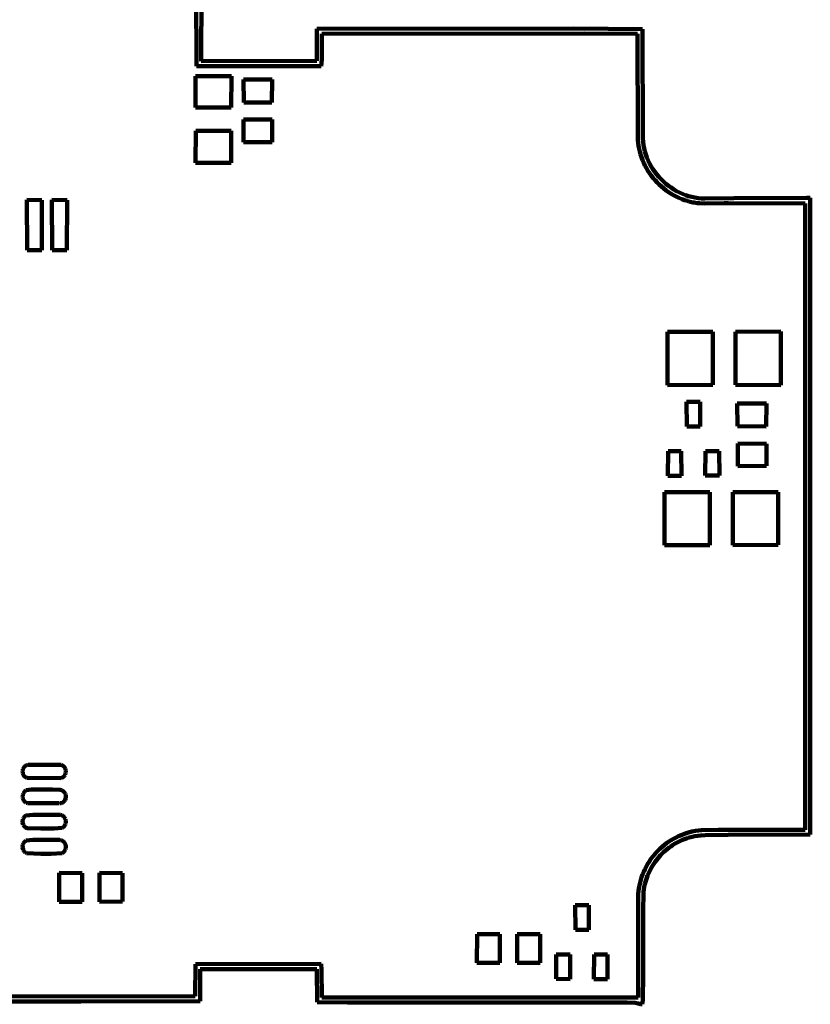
# Model space of a CAD drawing. Header units: millimetres. Extents: x 0 to 12.8, y 0 to 16.3.
# Tile 4 of 8: x 6.3 to 12.8, y 0 to 8.1. Entities that reach past the tile are written whole.
import ezdxf

# ---------------------------------------------------------------- set-up
doc = ezdxf.new("R2010")
doc.units = ezdxf.units.MM
doc.layers.add('color#000000fe', color=7, linetype='CONTINUOUS', lineweight=100)
doc.layers.add('color#000000ff', color=7, linetype='CONTINUOUS', lineweight=100)

msp = doc.modelspace()

# ---------------------------------------------------------------- linework, layer by layer
at = {"layer": 'color#000000fe'}
for p, q in [((7.7637, 8.5086), (7.7603, 7.8058)), ((7.7202, 7.7647), (7.7183, 8.4306)), ((8.7174, 7.8077), (8.7182, 8.0732)), ((8.7182, 8.0732), (10.8472, 8.0748)), ((10.8472, 8.0748), (11.4149, 8.0713)), ((11.4149, 8.0713), (11.4173, 7.1658)), ((8.7592, 8.0321), (8.7574, 7.8198)), ((10.9305, 8.0331), (8.7592, 8.0321)), ((11.3742, 8.0315), (10.9305, 8.0331)), ((11.3749, 7.1798), (11.3742, 8.0315)), ((8.7528, 7.7646), (7.7202, 7.7647)), ((7.7603, 7.8058), (8.7174, 7.8077)), ((8.7574, 7.8198), (8.7528, 7.7646)), ((11.3758, 7.1549), (11.3749, 7.1798)), ((11.378, 7.1301), (11.3758, 7.1549)), ((11.3813, 7.1055), (11.378, 7.1301)), ((11.3857, 7.0811), (11.3813, 7.1055)), ((11.4173, 7.1658), (11.419, 7.1385)), ((11.419, 7.1385), (11.4224, 7.1115)), ((11.4224, 7.1115), (11.4272, 7.0848)), ((11.3913, 7.057), (11.3857, 7.0811)), ((11.398, 7.0332), (11.3913, 7.057)), ((11.4057, 7.0097), (11.398, 7.0332)), ((11.4145, 6.9867), (11.4057, 7.0097)), ((11.4272, 7.0848), (11.4336, 7.0585)), ((11.4336, 7.0585), (11.4414, 7.0327)), ((11.4414, 7.0327), (11.4506, 7.0074)), ((11.4243, 6.964), (11.4145, 6.9867)), ((11.4351, 6.9418), (11.4243, 6.964)), ((11.4468, 6.92), (11.4351, 6.9418)), ((11.4506, 7.0074), (11.4611, 6.9826)), ((11.4611, 6.9826), (11.4729, 6.9584)), ((11.4729, 6.9584), (11.4859, 6.9348)), ((11.4859, 6.9348), (11.5002, 6.9118)), ((11.4594, 6.8987), (11.4468, 6.92)), ((11.473, 6.878), (11.4594, 6.8987)), ((11.4874, 6.8579), (11.473, 6.878)), ((11.5026, 6.8384), (11.4874, 6.8579)), ((11.5002, 6.9118), (11.5155, 6.8897)), ((11.5155, 6.8897), (11.532, 6.8682)), ((11.532, 6.8682), (11.5495, 6.8476)), ((11.5495, 6.8476), (11.568, 6.8279)), ((11.5186, 6.8195), (11.5026, 6.8384)), ((11.5354, 6.8013), (11.5186, 6.8195)), ((11.5529, 6.7839), (11.5354, 6.8013)), ((11.5712, 6.7671), (11.5529, 6.7839)), ((11.568, 6.8279), (11.5874, 6.8091)), ((11.5901, 6.7512), (11.5712, 6.7671)), ((11.5874, 6.8091), (11.6077, 6.7913)), ((11.6077, 6.7913), (11.6288, 6.7744)), ((11.6288, 6.7744), (11.6508, 6.7586)), ((11.6097, 6.7361), (11.5901, 6.7512)), ((11.63, 6.7218), (11.6097, 6.7361)), ((11.6508, 6.7084), (11.63, 6.7218)), ((11.6508, 6.7586), (11.6734, 6.744)), ((11.6722, 6.696), (11.6508, 6.7084)), ((11.6941, 6.6845), (11.6722, 6.696)), ((11.6734, 6.744), (11.6968, 6.7304)), ((11.7165, 6.674), (11.6941, 6.6845)), ((11.6968, 6.7304), (11.7208, 6.7181)), ((11.7208, 6.7181), (11.7454, 6.707)), ((11.7454, 6.707), (11.7705, 6.6972)), ((11.7705, 6.6972), (11.7961, 6.6888)), ((11.7961, 6.6888), (11.8221, 6.6818)), ((11.7394, 6.6645), (11.7165, 6.674)), ((11.7628, 6.6561), (11.7394, 6.6645)), ((11.7866, 6.6487), (11.7628, 6.6561)), ((11.7979, 6.6451), (11.7866, 6.6487)), ((11.8093, 6.642), (11.7979, 6.6451)), ((11.8208, 6.6391), (11.8093, 6.642)), ((11.8323, 6.6367), (11.8208, 6.6391)), ((11.8221, 6.6818), (11.8485, 6.6761)), ((11.8438, 6.6345), (11.8323, 6.6367)), ((11.8669, 6.6312), (11.8438, 6.6345)), ((11.8485, 6.6761), (11.8753, 6.672)), ((11.8902, 6.6289), (11.8669, 6.6312)), ((11.8753, 6.672), (11.9024, 6.6694)), ((11.9252, 6.6272), (11.8902, 6.6289)), ((11.9024, 6.6694), (11.9297, 6.6684)), ((12.0899, 6.6307), (11.9252, 6.6272)), ((11.9297, 6.6684), (12.1703, 6.6723)), ((12.125, 6.6304), (12.0899, 6.6307)), ((12.7629, 6.6286), (12.125, 6.6304)), ((12.1703, 6.6723), (12.772, 6.6748)), ((12.763, 1.4446), (12.7629, 6.6286)), ((12.772, 6.6748), (12.8021, 6.6757)), ((12.8021, 6.6757), (12.8046, 4.5555)), ((12.8046, 4.5555), (12.8034, 1.4045)), ((11.6928, 1.3818), (11.7141, 1.3919)), ((11.7141, 1.3919), (11.7358, 1.4011)), ((11.7358, 1.4011), (11.758, 1.4093)), ((11.758, 1.4093), (11.7768, 1.4161)), ((11.7768, 1.4161), (11.7958, 1.4221)), ((11.7958, 1.4221), (11.8246, 1.4294)), ((11.8258, 1.3867), (11.8141, 1.3838)), ((11.8246, 1.4294), (11.8537, 1.4349)), ((11.8492, 1.3916), (11.8258, 1.3867)), ((11.8728, 1.3954), (11.8492, 1.3916)), ((11.8537, 1.4349), (11.9028, 1.4409)), ((11.8966, 1.3983), (11.8728, 1.3954)), ((11.9325, 1.401), (11.8966, 1.3983)), ((11.9028, 1.4409), (12.0417, 1.4438)), ((12.125, 1.4022), (11.9325, 1.401)), ((12.0417, 1.4438), (12.763, 1.4446)), ((12.8034, 1.4045), (12.125, 1.4022)), ((11.5762, 1.303), (11.5942, 1.3181)), ((11.5942, 1.3181), (11.6128, 1.3325)), ((11.6128, 1.3325), (11.632, 1.3461)), ((11.632, 1.3461), (11.6517, 1.3588)), ((11.6484, 1.3069), (11.6335, 1.2961)), ((11.6636, 1.3171), (11.6484, 1.3069)), ((11.6517, 1.3588), (11.672, 1.3708)), ((11.6793, 1.3269), (11.6636, 1.3171)), ((11.672, 1.3708), (11.6928, 1.3818)), ((11.6952, 1.3361), (11.6793, 1.3269)), ((11.7115, 1.3447), (11.6952, 1.3361)), ((11.728, 1.3527), (11.7115, 1.3447)), ((11.7449, 1.3602), (11.728, 1.3527)), ((11.7621, 1.367), (11.7449, 1.3602)), ((11.7795, 1.3731), (11.7621, 1.367)), ((11.791, 1.3771), (11.7795, 1.3731)), ((11.8025, 1.3806), (11.791, 1.3771)), ((11.8141, 1.3838), (11.8025, 1.3806)), ((11.4959, 1.2171), (11.5106, 1.2355)), ((11.5106, 1.2355), (11.526, 1.2534)), ((11.526, 1.2534), (11.542, 1.2706)), ((11.542, 1.2706), (11.5588, 1.2871)), ((11.565, 1.2347), (11.5526, 1.2211)), ((11.5588, 1.2871), (11.5762, 1.303)), ((11.5779, 1.2479), (11.565, 1.2347)), ((11.5911, 1.2606), (11.5779, 1.2479)), ((11.6049, 1.2729), (11.5911, 1.2606)), ((11.619, 1.2847), (11.6049, 1.2729)), ((11.6335, 1.2961), (11.619, 1.2847)), ((11.445, 1.1379), (11.4565, 1.1585)), ((11.4565, 1.1585), (11.4689, 1.1785)), ((11.4689, 1.1785), (11.482, 1.1981)), ((11.482, 1.1981), (11.4959, 1.2171)), ((11.4978, 1.1472), (11.4884, 1.1314)), ((11.5078, 1.1627), (11.4978, 1.1472)), ((11.5182, 1.1779), (11.5078, 1.1627)), ((11.5292, 1.1927), (11.5182, 1.1779)), ((11.5407, 1.2071), (11.5292, 1.1927)), ((11.5526, 1.2211), (11.5407, 1.2071)), ((11.4074, 1.0518), (11.4155, 1.0739)), ((11.4155, 1.0739), (11.4244, 1.0956)), ((11.4244, 1.0956), (11.4343, 1.117)), ((11.4343, 1.117), (11.445, 1.1379)), ((11.4565, 1.0651), (11.45, 1.0479)), ((11.4636, 1.0821), (11.4565, 1.0651)), ((11.4713, 1.0988), (11.4636, 1.0821)), ((11.4796, 1.1152), (11.4713, 1.0988)), ((11.4884, 1.1314), (11.4796, 1.1152)), ((11.3846, 0.9606), (11.3888, 0.9837)), ((11.3888, 0.9837), (11.3941, 1.0067)), ((11.3941, 1.0067), (11.4003, 1.0294)), ((11.4003, 1.0294), (11.4074, 1.0518)), ((11.4343, 0.9948), (11.429, 0.9714)), ((11.4389, 1.0127), (11.4343, 0.9948)), ((11.4441, 1.0304), (11.4389, 1.0127)), ((11.45, 1.0479), (11.4441, 1.0304)), ((11.3782, 0.8901), (11.3793, 0.9137)), ((11.3793, 0.9137), (11.3814, 0.9372)), ((11.3814, 0.9372), (11.3846, 0.9606)), ((11.4236, 0.9319), (11.4206, 0.7642)), ((11.429, 0.9714), (11.4236, 0.9319)), ((11.3774, 0.0559), (11.3782, 0.8901)), ((11.4206, 0.7642), (11.4199, 0.25)), ((7.7098, 0.0662), (7.712, 0.331)), ((7.712, 0.331), (8.7527, 0.3337)), ((8.7527, 0.3337), (8.7568, 0.2859)), ((7.7521, 0.2908), (7.7498, 0.0264)), ((8.7174, 0.2898), (7.7521, 0.2908)), ((8.7203, 0.0165), (8.7174, 0.2898)), ((8.7568, 0.2859), (8.7592, 0.0559)), ((11.4199, 0.25), (11.4161, 0.0343)), ((6.7639, 0.0235), (5.3889, 0.0235)), ((5.4583, 0.0648), (7.7098, 0.0662)), ((7.7498, 0.0264), (6.7639, 0.0235)), ((8.9723, 0.0145), (8.7203, 0.0165)), ((8.7592, 0.0559), (11.3774, 0.0559)), ((11.2084, 0.0139), (8.9723, 0.0145)), ((11.2879, 0.0149), (11.2084, 0.0139)), ((11.3538, 0.011), (11.2879, 0.0149)), ((11.3797, 0.0058), (11.3538, 0.011)), ((11.3989, 0), (11.3797, 0.0058)), ((11.4111, 0), (11.3989, 0)), ((11.4161, 0.0343), (11.4111, 0))]:
    msp.add_line(p, q, dxfattribs=at)
at = {"layer": 'color#000000ff'}
for p, q in [((7.7127, 7.6812), (8.01, 7.6816)), ((7.7134, 7.4219), (7.7127, 7.6812)), ((8.01, 7.6816), (8.0091, 7.4218)), ((8.1099, 7.6541), (8.3484, 7.654)), ((8.1128, 7.4632), (8.1099, 7.6541)), ((8.3484, 7.654), (8.3456, 7.4632)), ((8.0091, 7.4218), (7.7134, 7.4219)), ((8.3456, 7.4632), (8.1128, 7.4632)), ((8.1098, 7.3215), (8.3485, 7.3215)), ((8.1099, 7.1346), (8.1098, 7.3215)), ((8.3485, 7.3215), (8.3484, 7.1346)), ((7.7134, 6.9641), (7.7151, 7.2287)), ((7.7151, 7.2287), (8.0089, 7.2302)), ((8.0089, 7.2302), (8.009, 6.964)), ((8.3484, 7.1346), (8.1099, 7.1346)), ((8.009, 6.964), (7.7134, 6.9641)), ((6.3155, 6.6567), (6.4401, 6.654)), ((6.3184, 6.2409), (6.3155, 6.6567)), ((6.4401, 6.654), (6.4395, 6.2413)), ((6.5236, 6.6568), (6.6482, 6.6538)), ((6.5264, 6.2409), (6.5236, 6.6568)), ((6.6482, 6.6538), (6.6476, 6.2414)), ((6.4395, 6.2413), (6.3184, 6.2409)), ((6.6476, 6.2414), (6.5264, 6.2409)), ((11.6216, 5.1252), (11.6227, 5.5667)), ((11.6227, 5.5667), (11.9968, 5.5663)), ((11.9968, 5.5663), (11.9975, 5.126)), ((12.1846, 5.1268), (12.1849, 5.5659)), ((12.1849, 5.5659), (12.5592, 5.567)), ((12.5592, 5.567), (12.5604, 5.1251)), ((11.9975, 5.126), (11.6216, 5.1252)), ((12.5604, 5.1251), (12.1846, 5.1268)), ((11.7803, 4.9853), (11.8933, 4.9863)), ((11.7811, 4.7815), (11.7803, 4.9853)), ((11.8933, 4.9863), (11.8916, 4.7811)), ((12.1991, 4.971), (12.441, 4.9719)), ((12.201, 4.7844), (12.1991, 4.971)), ((12.441, 4.9719), (12.4401, 4.783)), ((11.8916, 4.7811), (11.7811, 4.7815)), ((12.4401, 4.783), (12.201, 4.7844)), ((11.6254, 4.3731), (11.627, 4.5789)), ((11.627, 4.5789), (11.7361, 4.5786)), ((11.7361, 4.5786), (11.7386, 4.3732)), ((11.9348, 4.3757), (11.9354, 4.5782)), ((11.9354, 4.5782), (12.0509, 4.5784)), ((12.0509, 4.5784), (12.0516, 4.3754)), ((12.2029, 4.4538), (12.2031, 4.6408)), ((12.2031, 4.6408), (12.4409, 4.6395)), ((12.4409, 4.6395), (12.4413, 4.4557)), ((12.4413, 4.4557), (12.2029, 4.4538)), ((11.7386, 4.3732), (11.6254, 4.3731)), ((12.0516, 4.3754), (11.9348, 4.3757)), ((11.597, 3.8011), (11.5971, 4.2397)), ((11.5971, 4.2397), (11.9721, 4.2398)), ((11.9721, 4.2398), (11.9721, 3.8011)), ((12.1627, 3.8012), (12.163, 4.2395)), ((12.163, 4.2395), (12.5385, 4.2382)), ((12.5385, 4.2382), (12.5386, 3.8027)), ((11.9721, 3.8011), (11.597, 3.8011)), ((12.5386, 3.8027), (12.1627, 3.8012)), ((6.2873, 1.9552), (6.2897, 1.9596)), ((6.2897, 1.9596), (6.2926, 1.9637)), ((6.2926, 1.9637), (6.2958, 1.9675)), ((6.2958, 1.9675), (6.2994, 1.971)), ((6.2994, 1.971), (6.3034, 1.974)), ((6.3034, 1.974), (6.3077, 1.9767)), ((6.3077, 1.9767), (6.3125, 1.9789)), ((6.3125, 1.9789), (6.3176, 1.9805)), ((6.3176, 1.9805), (6.3231, 1.9816)), ((6.3231, 1.9816), (6.5953, 1.9822)), ((6.5953, 1.9822), (6.6009, 1.9811)), ((6.6009, 1.9811), (6.6061, 1.9794)), ((6.6061, 1.9794), (6.611, 1.9772)), ((6.611, 1.9772), (6.6154, 1.9745)), ((6.6154, 1.9745), (6.6194, 1.9713)), ((6.6194, 1.9713), (6.6231, 1.9678)), ((6.6231, 1.9678), (6.6263, 1.9639)), ((6.6263, 1.9639), (6.6292, 1.9597)), ((6.6292, 1.9597), (6.6316, 1.9553)), ((6.2807, 1.9254), (6.2808, 1.9306)), ((6.281, 1.9203), (6.2807, 1.9254)), ((6.2808, 1.9306), (6.2813, 1.9357)), ((6.2816, 1.9152), (6.281, 1.9203)), ((6.2813, 1.9357), (6.2822, 1.9408)), ((6.2827, 1.9102), (6.2816, 1.9152)), ((6.2822, 1.9408), (6.2835, 1.9457)), ((6.2842, 1.9053), (6.2827, 1.9102)), ((6.2835, 1.9457), (6.2852, 1.9505)), ((6.286, 1.9006), (6.2842, 1.9053)), ((6.2852, 1.9505), (6.2873, 1.9552)), ((6.2883, 1.8962), (6.286, 1.9006)), ((6.2909, 1.892), (6.2883, 1.8962)), ((6.294, 1.8881), (6.2909, 1.892)), ((6.2974, 1.8845), (6.294, 1.8881)), ((6.3013, 1.8813), (6.2974, 1.8845)), ((6.3055, 1.8785), (6.3013, 1.8813)), ((6.3102, 1.8762), (6.3055, 1.8785)), ((6.3153, 1.8744), (6.3102, 1.8762)), ((6.3207, 1.8731), (6.3153, 1.8744)), ((6.607, 1.8758), (6.6018, 1.8741)), ((6.6118, 1.8781), (6.607, 1.8758)), ((6.6162, 1.8808), (6.6118, 1.8781)), ((6.6203, 1.8839), (6.6162, 1.8808)), ((6.6238, 1.8875), (6.6203, 1.8839)), ((6.627, 1.8914), (6.6238, 1.8875)), ((6.6298, 1.8956), (6.627, 1.8914)), ((6.6322, 1.9001), (6.6298, 1.8956)), ((6.6316, 1.9553), (6.6337, 1.9506)), ((6.6342, 1.9048), (6.6322, 1.9001)), ((6.6337, 1.9506), (6.6353, 1.9457)), ((6.6357, 1.9097), (6.6342, 1.9048)), ((6.6353, 1.9457), (6.6366, 1.9407)), ((6.6369, 1.9148), (6.6357, 1.9097)), ((6.6366, 1.9407), (6.6375, 1.9355)), ((6.6376, 1.9199), (6.6369, 1.9148)), ((6.6375, 1.9355), (6.6379, 1.9303)), ((6.638, 1.9251), (6.6376, 1.9199)), ((6.6379, 1.9303), (6.638, 1.9251)), ((6.5961, 1.8729), (6.3207, 1.8731)), ((6.6018, 1.8741), (6.5961, 1.8729)), ((6.2807, 1.721), (6.281, 1.7257)), ((6.2807, 1.7163), (6.2807, 1.721)), ((6.281, 1.7116), (6.2807, 1.7163)), ((6.281, 1.7257), (6.2817, 1.7303)), ((6.2817, 1.707), (6.281, 1.7116)), ((6.2817, 1.7303), (6.2826, 1.7349)), ((6.2826, 1.7349), (6.284, 1.7395)), ((6.284, 1.7395), (6.2856, 1.7439)), ((6.2856, 1.7439), (6.2876, 1.7481)), ((6.2876, 1.7481), (6.2899, 1.7522)), ((6.2899, 1.7522), (6.2925, 1.7561)), ((6.2925, 1.7561), (6.2955, 1.7597)), ((6.2955, 1.7597), (6.2988, 1.7631)), ((6.2988, 1.7631), (6.3024, 1.7662)), ((6.3024, 1.7662), (6.3063, 1.7689)), ((6.3063, 1.7689), (6.3106, 1.7714)), ((6.3106, 1.7714), (6.3552, 1.7767)), ((6.3552, 1.7767), (6.528, 1.7776)), ((6.528, 1.7776), (6.5912, 1.7752)), ((6.5912, 1.7752), (6.6017, 1.7725)), ((6.6017, 1.7725), (6.6083, 1.7698)), ((6.6083, 1.7698), (6.6145, 1.7662)), ((6.6145, 1.7662), (6.6202, 1.7617)), ((6.6202, 1.7617), (6.6255, 1.7562)), ((6.6255, 1.7562), (6.6278, 1.753)), ((6.6278, 1.753), (6.6305, 1.7494)), ((6.6305, 1.7494), (6.6328, 1.7457)), ((6.6328, 1.7457), (6.6347, 1.7419)), ((6.6347, 1.7419), (6.6363, 1.7379)), ((6.6363, 1.7379), (6.6375, 1.7338)), ((6.6375, 1.7338), (6.6383, 1.7297)), ((6.6389, 1.717), (6.6377, 1.7086)), ((6.6383, 1.7297), (6.6389, 1.7255)), ((6.6389, 1.7255), (6.639, 1.7212)), ((6.639, 1.7212), (6.6389, 1.717)), ((6.2827, 1.7024), (6.2817, 1.707)), ((6.284, 1.698), (6.2827, 1.7024)), ((6.2857, 1.6938), (6.284, 1.698)), ((6.2877, 1.6897), (6.2857, 1.6938)), ((6.2901, 1.6858), (6.2877, 1.6897)), ((6.2927, 1.6821), (6.2901, 1.6858)), ((6.2957, 1.6787), (6.2927, 1.6821)), ((6.2991, 1.6755), (6.2957, 1.6787)), ((6.3028, 1.6727), (6.2991, 1.6755)), ((6.3068, 1.6703), (6.3028, 1.6727)), ((6.3111, 1.6682), (6.3068, 1.6703)), ((6.3158, 1.6665), (6.3111, 1.6682)), ((6.3209, 1.6653), (6.3158, 1.6665)), ((6.5834, 1.6633), (6.3209, 1.6653)), ((6.5879, 1.6632), (6.5834, 1.6633)), ((6.5924, 1.6635), (6.5879, 1.6632)), ((6.5967, 1.6642), (6.5924, 1.6635)), ((6.6008, 1.6653), (6.5967, 1.6642)), ((6.6048, 1.6668), (6.6008, 1.6653)), ((6.6086, 1.6686), (6.6048, 1.6668)), ((6.6122, 1.6707), (6.6086, 1.6686)), ((6.6157, 1.6731), (6.6122, 1.6707)), ((6.6189, 1.6758), (6.6157, 1.6731)), ((6.622, 1.6787), (6.6189, 1.6758)), ((6.6274, 1.6852), (6.622, 1.6787)), ((6.6318, 1.6925), (6.6274, 1.6852)), ((6.6353, 1.7003), (6.6318, 1.6925)), ((6.6377, 1.7086), (6.6353, 1.7003)), ((6.2909, 1.5466), (6.2935, 1.55)), ((6.2935, 1.55), (6.2964, 1.5531)), ((6.2964, 1.5531), (6.2996, 1.556)), ((6.2996, 1.556), (6.3031, 1.5586)), ((6.3031, 1.5586), (6.3069, 1.561)), ((6.3069, 1.561), (6.3109, 1.563)), ((6.3109, 1.563), (6.3669, 1.5687)), ((6.3669, 1.5687), (6.5835, 1.568)), ((6.5835, 1.568), (6.5894, 1.568)), ((6.5894, 1.568), (6.5949, 1.5674)), ((6.5949, 1.5674), (6.6002, 1.5662)), ((6.6002, 1.5662), (6.6051, 1.5644)), ((6.6051, 1.5644), (6.6097, 1.5622)), ((6.6097, 1.5622), (6.614, 1.5595)), ((6.614, 1.5595), (6.618, 1.5564)), ((6.618, 1.5564), (6.6216, 1.553)), ((6.6216, 1.553), (6.6249, 1.5491)), ((6.6249, 1.5491), (6.6279, 1.545)), ((6.2801, 1.5146), (6.2811, 1.5231)), ((6.2803, 1.506), (6.2801, 1.5146)), ((6.2816, 1.4975), (6.2803, 1.506)), ((6.2811, 1.5231), (6.2832, 1.5315)), ((6.2841, 1.4893), (6.2816, 1.4975)), ((6.2832, 1.5315), (6.2847, 1.5355)), ((6.2858, 1.4853), (6.2841, 1.4893)), ((6.2847, 1.5355), (6.2865, 1.5394)), ((6.2878, 1.4816), (6.2858, 1.4853)), ((6.2865, 1.5394), (6.2886, 1.5431)), ((6.29, 1.478), (6.2878, 1.4816)), ((6.2886, 1.5431), (6.2909, 1.5466)), ((6.2925, 1.4745), (6.29, 1.478)), ((6.2954, 1.4713), (6.2925, 1.4745)), ((6.2985, 1.4683), (6.2954, 1.4713)), ((6.3019, 1.4656), (6.2985, 1.4683)), ((6.6215, 1.4689), (6.6174, 1.4654)), ((6.6252, 1.4727), (6.6215, 1.4689)), ((6.6283, 1.4768), (6.6252, 1.4727)), ((6.6279, 1.545), (6.6305, 1.5406)), ((6.6311, 1.4812), (6.6283, 1.4768)), ((6.6305, 1.5406), (6.6327, 1.536)), ((6.6333, 1.4858), (6.6311, 1.4812)), ((6.6327, 1.536), (6.6345, 1.5312)), ((6.6351, 1.4906), (6.6333, 1.4858)), ((6.6345, 1.5312), (6.636, 1.5263)), ((6.6365, 1.4955), (6.6351, 1.4906)), ((6.636, 1.5263), (6.6371, 1.5212)), ((6.6375, 1.5006), (6.6365, 1.4955)), ((6.6371, 1.5212), (6.6378, 1.5161)), ((6.638, 1.5057), (6.6375, 1.5006)), ((6.6378, 1.5161), (6.6381, 1.5109)), ((6.6381, 1.5109), (6.638, 1.5057)), ((6.3056, 1.4632), (6.3019, 1.4656)), ((6.3096, 1.4611), (6.3056, 1.4632)), ((6.3177, 1.4589), (6.3096, 1.4611)), ((6.4306, 1.4542), (6.3177, 1.4589)), ((6.5409, 1.4538), (6.4306, 1.4542)), ((6.6078, 1.4596), (6.5409, 1.4538)), ((6.6129, 1.4623), (6.6078, 1.4596)), ((6.6174, 1.4654), (6.6129, 1.4623)), ((6.2802, 1.3064), (6.2811, 1.315)), ((6.2804, 1.2978), (6.2802, 1.3064)), ((6.2811, 1.315), (6.2832, 1.3233)), ((6.2832, 1.3233), (6.2847, 1.3273)), ((6.2847, 1.3273), (6.2864, 1.3312)), ((6.2864, 1.3312), (6.2885, 1.3349)), ((6.2885, 1.3349), (6.2908, 1.3385)), ((6.2908, 1.3385), (6.2934, 1.3419)), ((6.2934, 1.3419), (6.2964, 1.345)), ((6.2964, 1.345), (6.2995, 1.3479)), ((6.2995, 1.3479), (6.303, 1.3505)), ((6.303, 1.3505), (6.3068, 1.3529)), ((6.3068, 1.3529), (6.3108, 1.3549)), ((6.3108, 1.3549), (6.3668, 1.3606)), ((6.3668, 1.3606), (6.5835, 1.36)), ((6.5835, 1.36), (6.5893, 1.3599)), ((6.5893, 1.3599), (6.5949, 1.3593)), ((6.5949, 1.3593), (6.6001, 1.3581)), ((6.6001, 1.3581), (6.6051, 1.3564)), ((6.6051, 1.3564), (6.6097, 1.3541)), ((6.6097, 1.3541), (6.614, 1.3515)), ((6.614, 1.3515), (6.618, 1.3484)), ((6.618, 1.3484), (6.6216, 1.3449)), ((6.6216, 1.3449), (6.6249, 1.3411)), ((6.6249, 1.3411), (6.6279, 1.337)), ((6.6279, 1.337), (6.6305, 1.3326)), ((6.6305, 1.3326), (6.6327, 1.328)), ((6.6327, 1.328), (6.6345, 1.3232)), ((6.6345, 1.3232), (6.636, 1.3182)), ((6.636, 1.3182), (6.6371, 1.3132)), ((6.6371, 1.3132), (6.6378, 1.308)), ((6.6378, 1.308), (6.6381, 1.3028)), ((6.2817, 1.2894), (6.2804, 1.2978)), ((6.2842, 1.2812), (6.2817, 1.2894)), ((6.2859, 1.2773), (6.2842, 1.2812)), ((6.2879, 1.2735), (6.2859, 1.2773)), ((6.2902, 1.2699), (6.2879, 1.2735)), ((6.2927, 1.2664), (6.2902, 1.2699)), ((6.2956, 1.2632), (6.2927, 1.2664)), ((6.2987, 1.2603), (6.2956, 1.2632)), ((6.3021, 1.2576), (6.2987, 1.2603)), ((6.3058, 1.2551), (6.3021, 1.2576)), ((6.3098, 1.253), (6.3058, 1.2551)), ((6.3139, 1.2519), (6.3098, 1.253)), ((6.4306, 1.2462), (6.3139, 1.2519)), ((6.5163, 1.2458), (6.4306, 1.2462)), ((6.6077, 1.2516), (6.5163, 1.2458)), ((6.6128, 1.2542), (6.6077, 1.2516)), ((6.6174, 1.2573), (6.6128, 1.2542)), ((6.6215, 1.2608), (6.6174, 1.2573)), ((6.6251, 1.2646), (6.6215, 1.2608)), ((6.6283, 1.2687), (6.6251, 1.2646)), ((6.631, 1.2731), (6.6283, 1.2687)), ((6.6333, 1.2777), (6.631, 1.2731)), ((6.6351, 1.2825), (6.6333, 1.2777)), ((6.6365, 1.2875), (6.6351, 1.2825)), ((6.6374, 1.2925), (6.6365, 1.2875)), ((6.638, 1.2977), (6.6374, 1.2925)), ((6.6381, 1.3028), (6.638, 1.2977)), ((6.5835, 1.0869), (6.7737, 1.0845)), ((6.5837, 0.848), (6.5835, 1.0869)), ((6.7737, 1.0845), (6.7737, 0.8494)), ((6.9165, 1.0869), (7.1066, 1.0842)), ((6.9166, 0.848), (6.9165, 1.0869)), ((7.1066, 1.0842), (7.1066, 0.8496)), ((6.7737, 0.8494), (6.5837, 0.848)), ((7.1066, 0.8496), (6.9166, 0.848)), ((10.8578, 0.8211), (10.9711, 0.8211)), ((10.8604, 0.6158), (10.8578, 0.8211)), ((10.9711, 0.8211), (10.9697, 0.6157)), ((10.0435, 0.3435), (10.0439, 0.5807)), ((10.0439, 0.5807), (10.2331, 0.5804)), ((10.2331, 0.5804), (10.2336, 0.3439)), ((10.3758, 0.343), (10.3765, 0.5809)), ((10.3765, 0.5809), (10.566, 0.5802)), ((10.566, 0.5802), (10.5665, 0.3443)), ((10.9697, 0.6157), (10.8604, 0.6158)), ((10.699, 0.2101), (10.6994, 0.4123)), ((10.6994, 0.4123), (10.8155, 0.4127)), ((10.8155, 0.4127), (10.816, 0.2094)), ((11.0127, 0.2084), (11.0143, 0.413)), ((11.0143, 0.413), (11.1238, 0.4132)), ((11.1238, 0.4132), (11.1251, 0.2084)), ((10.2336, 0.3439), (10.0435, 0.3435)), ((10.5665, 0.3443), (10.3758, 0.343)), ((10.816, 0.2094), (10.699, 0.2101)), ((11.1251, 0.2084), (11.0127, 0.2084))]:
    msp.add_line(p, q, dxfattribs=at)

doc.saveas('drawing.dxf')
